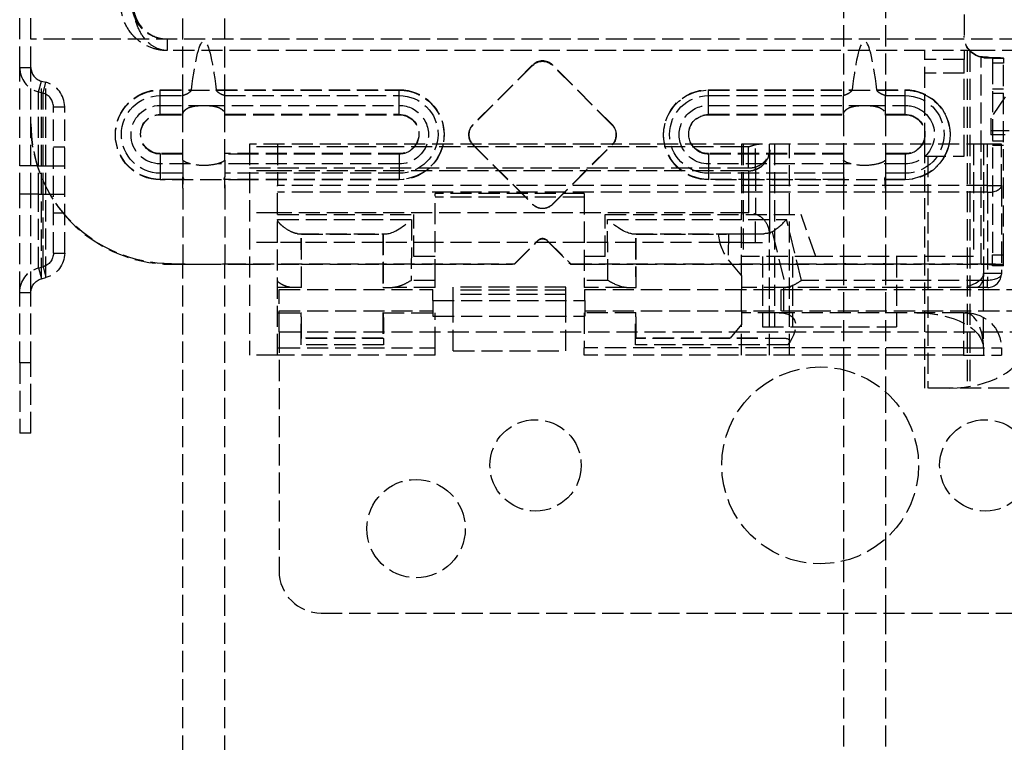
# Model space of a CAD drawing. Header units: millimetres. Extents: x -108 to 0, y 0 to 534.
# Tile 7 of 12: x -108 to -38, y 382 to 433. Entities that reach past the tile are written whole.
import ezdxf

# ---------------------------------------------------------------- set-up
doc = ezdxf.new("R2010")
doc.units = ezdxf.units.MM
doc.header["$LTSCALE"] = 10
doc.linetypes.add('ALLCAD_Strich', pattern=[0.2, 0.15, -0.05])
doc.layers.add('BESCH_KONT_sich_schn_ansi_2d', color=40, linetype='Continuous')

msp = doc.modelspace()

# ---------------------------------------------------------------- linework, layer by layer
at = {"layer": 'BESCH_KONT_sich_schn_ansi_2d', "linetype": 'ALLCAD_Strich', "extrusion": (0, 1, -2.22045e-16)}
for p, q in [((-96.6, 427.791), (-96.6, 440.8)), ((-93.6, 427.791), (-93.6, 440.8)), ((-49.6, 440.8), (-49.6, 427.791)), ((-46.6, 440.8), (-46.6, 427.791)), ((-108.2, 429.8), (-108.2, 436.8)), ((-107.4, 431.8), (-107.4, 436.8)), ((-41, 433.57), (-41, 431.993)), ((-107.4, 429.8), (-107.4, 431.8)), ((-5, 431.8), (-107.4, 431.8)), ((-97.7, 431.8), (-97.7, 431)), ((-39.775, 431), (-97.7, 431)), ((-43.8, 424.35), (-43.8, 431)), ((-41, 431), (-41, 430.363)), ((-40.8, 431), (-40.8, 407)), ((-40.6, 431), (-40.6, 407)), ((-36.8, 431), (-39.775, 431)), ((-41, 430.363), (-43.8, 430.363)), ((-41, 429.383), (-41, 430.363)), ((-39.8, 430.535), (-39.8, 430.555)), ((-39.8, 430.525), (-39.8, 430.535)), ((-39.8, 415.805), (-39.8, 430.525)), ((-39.356, 430.523), (-39.578, 430.493)), ((-39, 430.464), (-39, 430.112)), ((-39, 430.464), (-38.2, 430.464)), ((-38.2, 430.112), (-39, 430.112)), ((-39, 430.112), (-39, 416.481)), ((-38.2, 430.464), (-38.2, 430.112)), ((-38.2, 416.481), (-38.2, 430.112)), ((-108.2, 429.8), (-107.4, 429.8)), ((-108.2, 422.8), (-108.2, 429.8)), ((-107.4, 422.8), (-107.4, 429.8)), ((-71.707, 429.975), (-75.95, 425.736)), ((-71.707, 429.945), (-75.95, 425.705)), ((-71.707, 429.975), (-71.707, 429.945)), ((-66.05, 425.736), (-70.293, 429.975)), ((-70.293, 429.975), (-70.293, 429.945)), ((-66.05, 425.705), (-70.293, 429.945)), ((-106.866, 428.061), (-106.659, 428.834)), ((-106.659, 428.834), (-106.334, 428.747)), ((-106.659, 422.8), (-106.659, 428.834)), ((-106.541, 427.974), (-106.334, 428.747)), ((-106.334, 422.8), (-106.334, 428.747)), ((-41, 429.383), (-43.8, 429.383)), ((-41, 423.5), (-41, 429.383)), ((-106.866, 422.8), (-106.866, 428.061)), ((-106.866, 428.061), (-106.541, 427.974)), ((-98.2, 428.216), (-95.982, 428.216)), ((-98.2, 428.185), (-98.2, 428.216)), ((-98.2, 428.185), (-81.2, 428.185)), ((-98.2, 427.102), (-98.2, 428.185)), ((-94.218, 428.216), (-81.2, 428.216)), ((-81.2, 428.185), (-81.2, 428.216)), ((-81.2, 427.102), (-81.2, 428.185)), ((-59.2, 428.216), (-48.982, 428.216)), ((-59.2, 428.185), (-59.2, 428.216)), ((-59.2, 428.185), (-45.2, 428.185)), ((-59.2, 427.102), (-59.2, 428.185)), ((-47.218, 428.216), (-45.2, 428.216)), ((-45.2, 428.185), (-45.2, 428.216)), ((-45.2, 427.102), (-45.2, 428.185)), ((-38.2, 428.255), (-39, 428.255)), ((-106.541, 422.8), (-106.541, 427.974)), ((-98.2, 427.799), (-96.574, 427.799)), ((-96.6, 426.467), (-96.6, 427.791)), ((-93.626, 427.799), (-81.2, 427.799)), ((-93.6, 426.467), (-93.6, 427.791)), ((-59.2, 427.799), (-49.574, 427.799)), ((-49.6, 426.467), (-49.6, 427.791)), ((-46.626, 427.799), (-45.2, 427.799)), ((-46.6, 426.467), (-46.6, 427.791)), ((-38.1, 427.7), (-39.1, 426.2)), ((-38.2, 427.955), (-39, 427.955)), ((-105.8, 416.592), (-105.8, 427.008)), ((-105.8, 427.008), (-105, 427.008)), ((-105, 416.592), (-105, 427.008)), ((-98.2, 427.102), (-95.099, 427.102)), ((-98.2, 426.436), (-98.2, 427.102)), ((-95.099, 427.102), (-81.2, 427.102)), ((-81.2, 426.436), (-81.2, 427.102)), ((-59.2, 426.436), (-59.2, 427.102)), ((-59.2, 427.102), (-48.099, 427.102)), ((-48.099, 427.102), (-45.2, 427.102)), ((-45.2, 426.436), (-45.2, 427.102)), ((-98.2, 426.467), (-96.6, 426.467)), ((-98.2, 426.436), (-96.599, 426.436)), ((-96.6, 426.418), (-96.6, 426.467)), ((-96.6, 426.418), (-96.599, 426.436)), ((-96.6, 423.207), (-96.6, 426.418)), ((-93.601, 426.436), (-93.6, 426.418)), ((-93.601, 426.436), (-81.2, 426.436)), ((-93.6, 426.418), (-93.6, 426.467)), ((-93.6, 426.467), (-81.2, 426.467)), ((-93.6, 423.207), (-93.6, 426.418)), ((-59.2, 426.467), (-49.6, 426.467)), ((-59.2, 426.436), (-49.599, 426.436)), ((-49.6, 426.418), (-49.6, 426.467)), ((-49.599, 426.436), (-49.6, 426.418)), ((-49.6, 426.418), (-49.6, 424.35)), ((-46.601, 426.436), (-45.2, 426.436)), ((-46.6, 426.418), (-46.601, 426.436)), ((-46.6, 426.418), (-46.6, 426.467)), ((-46.6, 426.467), (-45.2, 426.467)), ((-46.6, 426.418), (-46.6, 424.35)), ((-39.1, 426.2), (-39.1, 425.3)), ((-75.95, 425.736), (-75.95, 425.705)), ((-66.05, 425.736), (-66.05, 425.705)), ((-39.1, 425.3), (-39.1, 425)), ((-37.8, 425.3), (-39.1, 425.3)), ((-76.243, 425.029), (-76.243, 424.999)), ((-65.757, 425.029), (-65.757, 424.999)), ((-38.1, 425), (-39.1, 425)), ((-38.2, 424.555), (-39, 424.555)), ((-105.8, 424.15), (-105, 424.15)), ((-39.35, 424.35), (-91.85, 424.35)), ((-91.85, 424.35), (-91.85, 409.35)), ((-89.85, 424.15), (-91.85, 424.15)), ((-89.85, 424.35), (-89.85, 421.416)), ((-56.85, 424.15), (-89.85, 424.15)), ((-75.95, 424.323), (-71.707, 420.083)), ((-75.95, 424.323), (-75.95, 424.292)), ((-75.95, 424.292), (-71.707, 420.052)), ((-70.293, 420.083), (-66.05, 424.323)), ((-70.293, 420.052), (-66.05, 424.292)), ((-66.05, 424.323), (-66.05, 424.292)), ((-56.85, 424.35), (-56.85, 419.35)), ((-56.35, 424.15), (-56.85, 424.15)), ((-56.736, 424.35), (-56.736, 416.35)), ((-56.35, 422.65), (-56.35, 424.15)), ((-55.85, 422.536), (-55.85, 424.35)), ((-54.85, 423.95), (-54.85, 424.35)), ((-54.85, 423.95), (-54.85, 417.95)), ((-54.85, 423.95), (-54.826, 423.95)), ((-54.826, 417.95), (-54.826, 423.95)), ((-54.5, 424.35), (-54.5, 411.35)), ((-53.44, 409.35), (-53.44, 424.35)), ((-49.6, 424.35), (-49.6, 423.207)), ((-46.6, 424.35), (-46.6, 423.207)), ((-43.8, 407), (-43.8, 424.35)), ((-40.35, 424.35), (-40.35, 416.35)), ((-39.619, 424.35), (-39.619, 415.15)), ((-38.35, 424.35), (-39.35, 424.35)), ((-39.35, 421.416), (-39.35, 424.35)), ((-38.2, 424.255), (-39, 424.255)), ((-38.35, 421.416), (-38.35, 424.35)), ((-98.2, 423.669), (-98.2, 423.638)), ((-96.6, 423.669), (-98.2, 423.669)), ((-98.2, 423.638), (-98.2, 422.942)), ((-96.6, 423.638), (-98.2, 423.638)), ((-96.6, 423.207), (-96.6, 422.277)), ((-81.2, 423.669), (-93.6, 423.669)), ((-91.85, 423.638), (-93.6, 423.638)), ((-93.6, 423.207), (-93.6, 422.277)), ((-81.2, 423.638), (-91.85, 423.638)), ((-81.2, 423.669), (-81.2, 423.638)), ((-81.2, 423.638), (-81.2, 422.942)), ((-49.6, 423.669), (-59.2, 423.669)), ((-59.2, 423.669), (-59.2, 423.638)), ((-59.2, 423.638), (-59.2, 422.942)), ((-49.6, 423.638), (-59.2, 423.638)), ((-49.6, 423.207), (-49.6, 422.277)), ((-45.2, 423.669), (-46.6, 423.669)), ((-45.2, 423.638), (-46.6, 423.638)), ((-46.6, 423.207), (-46.6, 422.277)), ((-45.2, 423.669), (-45.2, 423.638)), ((-45.2, 423.638), (-45.2, 422.942)), ((-43.8, 423.5), (-41, 423.5)), ((-43.6, 423.5), (-43.6, 407)), ((-108.2, 420.8), (-108.2, 422.8)), ((-106.866, 422.8), (-108.2, 422.8)), ((-107.4, 420.8), (-107.4, 422.8)), ((-106.866, 420.8), (-106.866, 422.8)), ((-106.866, 422.8), (-106.541, 422.8)), ((-106.659, 420.8), (-106.659, 422.8)), ((-106.541, 420.8), (-106.541, 422.8)), ((-106.541, 422.8), (-105.8, 422.8)), ((-106.334, 420.8), (-106.334, 422.8)), ((-105.8, 422.8), (-105, 422.8)), ((-98.2, 422.942), (-98.2, 421.812)), ((-96.049, 422.942), (-98.2, 422.942)), ((-91.85, 422.942), (-94.151, 422.942)), ((-81.2, 422.942), (-91.85, 422.942)), ((-91.85, 422.65), (-89.85, 422.65)), ((-89.85, 422.45), (-91.85, 422.45)), ((-89.85, 422.65), (-56.85, 422.65)), ((-56.85, 422.45), (-89.85, 422.45)), ((-81.2, 422.942), (-81.2, 421.812)), ((-59.2, 422.942), (-59.2, 421.812)), ((-49.049, 422.942), (-59.2, 422.942)), ((-56.85, 422.65), (-56.35, 422.65)), ((-56.35, 422.45), (-56.85, 422.45)), ((-56.35, 422.45), (-56.35, 419.45)), ((-56.315, 419.45), (-56.315, 422.45)), ((-55.85, 422.536), (-55.85, 419.364)), ((-45.2, 422.942), (-47.151, 422.942)), ((-45.2, 422.942), (-45.2, 421.812)), ((-96.6, 422.277), (-98.2, 422.277)), ((-96.557, 421.843), (-98.2, 421.843)), ((-91.85, 421.812), (-98.2, 421.812)), ((-96.6, 422.277), (-96.6, 422.017)), ((-96.6, 421.208), (-96.6, 422.017)), ((-81.2, 421.843), (-93.643, 421.843)), ((-81.2, 422.277), (-93.6, 422.277)), ((-93.6, 422.277), (-93.6, 422.017)), ((-93.6, 421.208), (-93.6, 422.017)), ((-81.2, 421.812), (-91.85, 421.812)), ((-49.6, 422.277), (-59.2, 422.277)), ((-49.557, 421.843), (-59.2, 421.843)), ((-45.2, 421.812), (-59.2, 421.812)), ((-49.6, 422.277), (-49.6, 422.017)), ((-49.6, 422.017), (-49.6, 421.208)), ((-45.2, 421.843), (-46.643, 421.843)), ((-45.2, 422.277), (-46.6, 422.277)), ((-46.6, 422.277), (-46.6, 422.017)), ((-46.6, 422.017), (-46.6, 421.208)), ((-96.6, 421.208), (-96.6, 415.836)), ((-93.6, 421.208), (-93.6, 415.836)), ((-39.35, 421.416), (-89.85, 421.416)), ((-89.85, 409.35), (-89.85, 421.416)), ((-49.6, 421.208), (-49.6, 415.836)), ((-46.6, 421.208), (-46.6, 415.836)), ((-39.35, 420.919), (-39.35, 421.416)), ((-39.35, 421.416), (-38.35, 421.416)), ((-38.35, 421.416), (-38.35, 415.15)), ((-108.2, 413.8), (-108.2, 420.8)), ((-106.866, 420.8), (-108.2, 420.8)), ((-107.4, 413.8), (-107.4, 420.8)), ((-106.866, 415.539), (-106.866, 420.8)), ((-106.866, 420.8), (-106.541, 420.8)), ((-106.659, 414.766), (-106.659, 420.8)), ((-106.541, 415.626), (-106.541, 420.8)), ((-106.541, 420.8), (-105.8, 420.8)), ((-106.334, 414.853), (-106.334, 420.8)), ((-105.8, 420.8), (-105, 420.8)), ((-39.35, 420.919), (-89.85, 420.919)), ((-78.65, 414.654), (-78.65, 420.835)), ((-68.05, 420.835), (-78.65, 420.835)), ((-68.05, 420.585), (-78.65, 420.585)), ((-68.05, 420.835), (-68.05, 414.654)), ((-39.35, 420.919), (-39.35, 414.654)), ((-71.707, 420.083), (-71.707, 420.052)), ((-70.293, 420.083), (-70.293, 420.052)), ((-105.8, 419.45), (-105, 419.45)), ((-89.85, 419.45), (-91.85, 419.45)), ((-56.85, 419.45), (-89.85, 419.45)), ((-89.85, 419.35), (-80.15, 419.35)), ((-89.85, 418.986), (-80.322, 418.986)), ((-80.322, 418.986), (-80.343, 414.654)), ((-80.15, 416.35), (-80.15, 419.35)), ((-66.55, 416.35), (-66.55, 419.35)), ((-66.55, 419.35), (-52.613, 419.35)), ((-66.357, 414.654), (-66.378, 418.986)), ((-66.378, 418.986), (-53.644, 418.986)), ((-56.35, 419.45), (-56.85, 419.45)), ((-56.85, 414.973), (-56.85, 419.35)), ((-55.85, 417.35), (-55.85, 419.364)), ((-52.583, 414.654), (-53.644, 418.986)), ((-51.562, 416.35), (-52.613, 419.35)), ((-88.429, 417.979), (-82.057, 417.979)), ((-88.143, 417.943), (-88.169, 417.969)), ((-88.143, 417.943), (-82.357, 417.943)), ((-88.143, 414.15), (-88.143, 417.943)), ((-82.357, 417.943), (-82.332, 417.968)), ((-82.357, 417.943), (-82.357, 414.15)), ((-82.332, 417.968), (-82.351, 414.15)), ((-64.643, 417.979), (-55.26, 417.979)), ((-64.343, 417.943), (-64.368, 417.968)), ((-64.349, 414.15), (-64.368, 417.968)), ((-64.343, 417.943), (-58.514, 417.943)), ((-64.343, 414.15), (-64.343, 417.943)), ((-57.779, 417.956), (-57.792, 416.126)), ((-57.779, 417.956), (-55.26, 417.979)), ((-54.85, 409.35), (-54.85, 417.95)), ((-54.826, 417.95), (-54.85, 417.95)), ((-54.658, 418.118), (-53.686, 414.153)), ((-89.85, 417.35), (-91.85, 417.35)), ((-88.143, 417.35), (-89.85, 417.35)), ((-82.357, 417.35), (-88.143, 417.35)), ((-78.65, 417.35), (-82.357, 417.35)), ((-68.05, 417.35), (-78.65, 417.35)), ((-73, 415.836), (-71.354, 417.481)), ((-73, 415.805), (-71.454, 417.35)), ((-71.454, 417.35), (-71.354, 417.451)), ((-71.354, 417.451), (-71.354, 417.481)), ((-70.646, 417.481), (-69, 415.836)), ((-70.646, 417.451), (-70.646, 417.481)), ((-70.646, 417.451), (-70.546, 417.35)), ((-70.546, 417.35), (-69, 415.805)), ((-64.343, 417.35), (-68.05, 417.35)), ((-58.394, 417.35), (-64.343, 417.35)), ((-56.85, 417.35), (-58.394, 417.35)), ((-56.85, 417.35), (-54.85, 417.35)), ((-105.8, 416.592), (-105, 416.592)), ((-78.65, 416.35), (-80.15, 416.35)), ((-66.55, 416.35), (-68.05, 416.35)), ((-57.792, 416.126), (-56.85, 414.973)), ((-51.562, 416.35), (-56.85, 416.35)), ((-55.35, 416.35), (-55.35, 411.35)), ((-53.229, 416.35), (-53.229, 411.35)), ((-40.35, 416.35), (-51.562, 416.35)), ((-45.821, 416.35), (-45.821, 411.35)), ((-39, 416.481), (-38.2, 416.481)), ((-39, 415.698), (-39, 416.481)), ((-38.2, 415.698), (-38.2, 416.481)), ((-106.866, 415.539), (-106.541, 415.626)), ((-106.866, 415.539), (-106.659, 414.766)), ((-106.541, 415.626), (-106.334, 414.853)), ((-97.4, 415.836), (-96.6, 415.836)), ((-97.4, 415.805), (-97.4, 415.836)), ((-97.4, 415.805), (-91.85, 415.805)), ((-96.6, 415.828), (-96.6, 415.836)), ((-96.6, 415.805), (-96.6, 415.828)), ((-96.6, 124.8), (-96.6, 415.805)), ((-93.6, 415.836), (-73, 415.836)), ((-93.6, 415.828), (-93.6, 415.836)), ((-93.6, 415.805), (-93.6, 415.828)), ((-93.6, 124.8), (-93.6, 415.805)), ((-91.85, 415.805), (-88.143, 415.805)), ((-88.143, 415.805), (-82.357, 415.805)), ((-82.357, 415.805), (-78.65, 415.805)), ((-78.65, 415.805), (-73, 415.805)), ((-73, 415.805), (-73, 415.836)), ((-69, 415.836), (-49.6, 415.836)), ((-69, 415.805), (-69, 415.836)), ((-69, 415.805), (-68.05, 415.805)), ((-68.05, 415.805), (-64.343, 415.805)), ((-64.343, 415.805), (-57.53, 415.805)), ((-57.53, 415.805), (-39.8, 415.805)), ((-49.6, 415.828), (-49.6, 415.836)), ((-49.6, 415.828), (-49.6, 408.303)), ((-46.6, 415.836), (-39.8, 415.836)), ((-46.6, 415.828), (-46.6, 415.836)), ((-46.6, 415.828), (-46.6, 406.732)), ((-38.2, 415.775), (-39, 415.775)), ((-38.2, 415.698), (-39, 415.698)), ((-106.659, 414.766), (-106.334, 414.853)), ((-56.85, 414.973), (-56.85, 414.15)), ((-39.619, 415.15), (-39.647, 415.15)), ((-39.647, 415.15), (-39.647, 414.15)), ((-38.35, 415.15), (-39.619, 415.15)), ((-88.8, 414.15), (-89.85, 414.15)), ((-89.75, 411), (-89.75, 414)), ((-89.75, 414), (-78.8, 414)), ((-88.15, 414.15), (-88.143, 414.15)), ((-82.351, 414.15), (-82.357, 414.15)), ((-82.351, 414.15), (-81.674, 414.15)), ((-78.65, 414.15), (-81.674, 414.15)), ((-78.65, 414.654), (-80.343, 414.654)), ((-78.8, 413.236), (-78.8, 414)), ((-78.65, 414.15), (-78.65, 414.654)), ((-69.35, 414.164), (-77.35, 414.164)), ((-77.35, 413.95), (-77.35, 414.164)), ((-69.35, 413.95), (-69.35, 414.164)), ((-68.05, 414.654), (-68.05, 414.15)), ((-66.357, 414.654), (-68.05, 414.654)), ((-65.026, 414.15), (-68.05, 414.15)), ((-68, 413.236), (-68, 414)), ((-68, 414), (-9.75, 414)), ((-65.026, 414.15), (-64.349, 414.15)), ((-64.349, 414.15), (-64.343, 414.15)), ((-53.759, 414.15), (-56.85, 414.15)), ((-56.85, 414.15), (-56.85, 414)), ((-56.85, 412.5), (-56.85, 414)), ((-54.05, 414), (-54.05, 412.5)), ((-53.85, 414.15), (-53.85, 414)), ((-53.85, 414), (-53.85, 412.35)), ((-39.35, 414.15), (-53.759, 414.15)), ((-39.35, 414.654), (-52.583, 414.654)), ((-39.647, 414.15), (-39.647, 414)), ((-39.647, 414), (-39.647, 409.85)), ((-39.35, 414.15), (-39.35, 414.654)), ((-108.2, 413.8), (-107.4, 413.8)), ((-108.2, 408.8), (-108.2, 413.8)), ((-107.4, 408.8), (-107.4, 413.8)), ((-77.35, 413.65), (-77.35, 413.95)), ((-69.35, 413.95), (-77.35, 413.95)), ((-77.35, 413.236), (-77.35, 413.65)), ((-69.35, 413.65), (-77.35, 413.65)), ((-69.35, 413.65), (-69.35, 413.95)), ((-69.35, 413.236), (-69.35, 413.65)), ((-78.8, 413.236), (-68, 413.236)), ((-78.8, 413.236), (-78.8, 412.118)), ((-77.35, 409.65), (-77.35, 413.236)), ((-69.35, 409.65), (-69.35, 413.236)), ((-68, 413.236), (-68, 412.118)), ((-89.85, 412.35), (-89.75, 412.35)), ((-89.75, 412.5), (-78.8, 412.5)), ((-89.75, 412.35), (-88.161, 412.35)), ((-88.161, 412.35), (-88.143, 412.35)), ((-88.143, 410.557), (-88.143, 412.35)), ((-82.357, 412.35), (-82.357, 410.557)), ((-82.339, 412.35), (-82.357, 412.35)), ((-82.339, 412.35), (-78.65, 412.35)), ((-78.8, 412.118), (-68, 412.118)), ((-78.65, 409.85), (-78.65, 412.35)), ((-68.05, 412.35), (-68.05, 409.85)), ((-64.361, 412.35), (-68.05, 412.35)), ((-68, 412.5), (-9.75, 412.5)), ((-64.361, 412.35), (-64.343, 412.35)), ((-64.343, 410.557), (-64.343, 412.35)), ((-56.85, 412.5), (-56.85, 412.35)), ((-56.85, 412.35), (-56.85, 411.527)), ((-54.178, 412.35), (-56.85, 412.35)), ((-41.061, 412.35), (-54.178, 412.35)), ((-41.061, 412.35), (-41.061, 409.85)), ((-41.061, 412.35), (-40.861, 412.35)), ((-56.85, 411.527), (-57.643, 410.557)), ((-56.85, 409.35), (-56.85, 411.527)), ((-55.35, 411.35), (-53.229, 411.35)), ((-53.229, 411.35), (-45.821, 411.35)), ((-89.75, 411), (-89.75, 394)), ((-89.75, 411), (-9.75, 411)), ((-88.143, 410.557), (-88.178, 410.522)), ((-82.322, 410.522), (-88.178, 410.522)), ((-82.357, 410.557), (-88.143, 410.557)), ((-82.357, 410.557), (-82.322, 410.522)), ((-64.343, 410.557), (-64.378, 410.522)), ((-53.674, 410.522), (-64.378, 410.522)), ((-57.643, 410.557), (-64.343, 410.557)), ((-53.674, 410.522), (-57.643, 410.557)), ((-89.85, 409.85), (-89.75, 409.85)), ((-89.75, 409.85), (-78.65, 409.85)), ((-82.318, 410.065), (-88.182, 410.065)), ((-78.65, 409.35), (-78.65, 409.85)), ((-68.05, 409.35), (-68.05, 409.85)), ((-41.061, 409.85), (-68.05, 409.85)), ((-53.553, 410.065), (-64.382, 410.065)), ((-41.061, 409.85), (-41.061, 409.35)), ((-41.061, 409.85), (-38.361, 409.85)), ((-39.63, 409.85), (-39.63, 409.35)), ((-38.361, 409.85), (-38.361, 409.35)), ((-89.85, 409.35), (-91.85, 409.35)), ((-89.75, 409.35), (-89.85, 409.35)), ((-78.65, 409.35), (-89.75, 409.35)), ((-77.35, 409.65), (-69.35, 409.65)), ((-41.061, 409.35), (-68.05, 409.35)), ((-41.061, 409.35), (-38.361, 409.35)), ((-107.4, 408.8), (-108.2, 408.8)), ((-108.2, 408.8), (-108.2, 403.8)), ((-107.4, 403.8), (-107.4, 408.8)), ((-49.6, 408.303), (-49.6, 394.697)), ((-42.05, 407), (-43.8, 407)), ((-27.8, 407), (-42.05, 407)), ((-46.6, 406.732), (-46.6, 396.268)), ((-107.4, 403.8), (-108.2, 403.8)), ((-46.6, 396.268), (-46.6, 391)), ((-49.6, 394.697), (-49.6, 391)), ((-86.75, 391), (-12.75, 391)), ((-49.6, 391), (-49.6, 124.8)), ((-46.6, 391), (-46.6, 124.8))]:
    msp.add_line(p, q, dxfattribs=at)
at = {"layer": 'BESCH_KONT_sich_schn_ansi_2d', "linetype": 'ALLCAD_Strich'}
for centre, radius in [((-51.25, 401.5), 7), ((-71.5, 401.5), 3.25), ((-39.5, 401.5), 3.25), ((-80, 397), 3.5)]:
    msp.add_circle(centre, radius, dxfattribs=at)
for centre, radius, start, end in [((-106.4, 429.8), 1.8, 180, 255), ((-106.4, 429.8), 1, 180, 255), ((-106.8, 427.008), 1.8, 0, 75), ((-106.8, 427.008), 1, 0, 75), ((-56.35, 423.95), 1.5, 341.89253, 0), ((-56.35, 423.95), 1.5, 270, 271.35034), ((-56.35, 417.95), 1.5, 88.64966, 90), ((-56.35, 417.95), 1.5, 0, 18.10747), ((-39.35, 415.15), 1, 270, 0), ((-86.75, 394), 3, 180, 270)]:
    msp.add_arc(centre, radius, start, end, dxfattribs=at)
at = {"layer": 'BESCH_KONT_sich_schn_ansi_2d', "linetype": 'ALLCAD_Strich', "extrusion": (0, -2.22045e-16, -1)}
for centre, radius, start, end in [((106.8, 416.592), 1, 180, 255), ((106.8, 416.592), 1.8, 180, 255), ((106.4, 413.8), 1.8, 0, 75), ((106.4, 413.8), 1, 0, 75), ((40.861, 409.85), 2.5, 90, 180)]:
    msp.add_arc(centre, radius, start, end, dxfattribs=at)
for centre, major_axis, ratio, start_param, end_param in [((-95.1, 353.578), (0, 78.092), 0.038416, -0.298569, 0.298569), ((-39.5, 432.024), (-1.5, 0), 0.999263, -1.369438, 0), ((-39.5, 431.993), (-1.5, 0), 0.999263, -1.369438, 0), ((-71, 429.238), (1, 0), 0.999263, -2.356194, -0.785398), ((-39.8, 430.464), (0.8, 0), 0.038388, -1.289546, 0), ((-39.8, 430.464), (1.6, 0), 0.038388, -1.289546, 0), ((-98.2, 425.029), (-3.189, 0), 0.999263, -1.570796, 1.570796), ((-98.2, 424.999), (-3.189, 0), 0.999263, -1.570796, 1.570796), ((-81.2, 425.029), (3.189, 0), 0.999263, -1.570796, 1.570796), ((-81.2, 424.999), (3.189, 0), 0.999263, -1.570796, 0.204955), ((-59.2, 424.999), (-3.189, 0), 0.999263, -0.204955, 1.570796), ((-59.2, 425.029), (-3.189, 0), 0.999263, -1.570796, 1.570796), ((-45.2, 425.029), (3.189, 0), 0.999263, -1.570796, 1.570796), ((-45.2, 424.999), (3.189, 0), 0.999263, -1.570796, -1.116279), ((-98.2, 425.038), (-2.763, 0), 0.999263, -1.570796, 1.570796), ((-81.2, 425.038), (2.763, 0), 0.999263, -1.570796, 1.570796), ((-59.2, 425.038), (-2.763, 0), 0.999263, -1.570796, 1.570796), ((-45.2, 424.999), (3.189, 0), 0.999263, -1.116279, 1.570796), ((-45.2, 425.038), (2.763, 0), 0.999263, -1.570796, 1.570796), ((-98.2, 425.022), (-2.081, 0), 0.999263, -1.570796, 1.570796), ((-81.2, 425.022), (2.081, 0), 0.999263, -1.570796, 0.329137), ((-59.2, 425.022), (-2.081, 0), 0.999263, -0.329137, 1.570796), ((-45.2, 425.022), (2.081, 0), 0.999263, -1.570796, -0.833077), ((-98.2, 425.068), (-1.4, 0), 0.999263, -1.570796, 1.570796), ((-98.2, 425.037), (-1.4, 0), 0.999263, -1.570796, 1.570796), ((-81.2, 425.068), (1.4, 0), 0.999263, -1.570796, 1.570796), ((-81.2, 425.037), (1.4, 0), 0.999263, -1.570796, 0.513254), ((-59.2, 425.037), (-1.4, 0), 0.999263, -0.513254, 1.570796), ((-59.2, 425.068), (-1.4, 0), 0.999263, -1.570796, 1.570796), ((-45.2, 425.022), (2.081, 0), 0.999263, -0.833077, 1.570796), ((-45.2, 425.068), (1.4, 0), 0.999263, -1.570796, 1.570796), ((-45.2, 425.037), (1.4, 0), 0.999263, -1.570796, 0.513254), ((-97.4, 425.829), (-10, 0), 0.999263, -1.570796, 0), ((-75.243, 424.999), (-1, 0), 0.999263, -0.706275, 0.785398), ((-66.757, 424.999), (1, 0), 0.999263, -0.785398, 0.706275), ((-81.2, 424.999), (3.189, 0), 0.999263, 0.204955, 1.570796), ((-81.2, 425.037), (-1.4, 0), 0.999263, -2.628338, -1.570796), ((-81.2, 425.022), (2.081, 0), 0.999263, 0.329137, 1.570796), ((-75.243, 424.999), (-1, 0), 0.999263, -0.785398, -0.706275), ((-66.757, 424.999), (-1, 0), 0.999263, -2.435317, -2.356194), ((-59.2, 424.999), (-3.189, 0), 0.999263, -1.570796, -0.204955), ((-59.2, 425.022), (-2.081, 0), 0.999263, -1.570796, -0.329137), ((-59.2, 425.037), (-1.4, 0), 0.999263, -1.570796, -0.513254), ((-45.2, 425.037), (-1.4, 0), 0.999263, -2.628338, -1.570796), ((148.197, 404.947), (-245.336, 0.855), 0.999263, 0.062889, 0.065483), ((-338.397, 404.947), (245.336, 0.855), 0.999263, -0.065483, -0.062889), ((-71, 420.759), (-1, 0), 0.999263, -2.356194, -0.785398), ((-66.378, 419.978), (1.942, -1.932), 0.265562, 0.269537, 1.31246), ((-56.562, 417.938), (2, 0), 0.011388, -2.922289, -2.225214), ((-56.91, 419.978), (2.471, -1.66), 0.451416, 0.216467, 0.582873), ((-48.1, 415.928), (-3, 0), 0.038416, -2.094395, -1.047198), ((-39.8, 415.775), (1.6, 0), 0.038388, -1.570796, 0), ((-39.8, 415.775), (0.8, 0), 0.038388, -1.570796, 0), ((-41.534, 415.15), (1.887, 0), 0.529919, 0, 1.570796), ((-40.149, 415.15), (0, -1), 0.529919, -1.570796, 0), ((-39.35, 415.15), (1, 0), 0.496139, 0, 1.570796), ((-88.161, 409.85), (0, 2.5), 0.008727, -1.484732, 0), ((-82.339, 409.85), (0, -2.5), 0.008727, -3.141593, -1.65686), ((-64.361, 409.85), (0, 2.5), 0.008727, -1.484732, 0), ((-44.365, 409.85), (4.718, 0), 0.529919, -1.570796, 0), ((-88.178, 410.022), (0, 0.5), 0.008727, -1.484732, -0.008727), ((-82.322, 410.022), (0, -0.5), 0.008727, -3.132866, -1.65686), ((-64.378, 410.022), (0, 0.5), 0.008727, -1.484732, -0.008727)]:
    msp.add_ellipse(centre, major_axis=major_axis, ratio=ratio, start_param=start_param, end_param=end_param, dxfattribs=at)
at = {"layer": 'BESCH_KONT_sich_schn_ansi_2d', "linetype": 'ALLCAD_Strich'}
for centre, major_axis, ratio, start_param, end_param in [((-48.1, 353.578), (0, 78.092), 0.038416, -0.298569, 0.298569), ((-71, 429.269), (-1, 0), 0.999263, -2.356194, -0.785398), ((-90.208, 422.538), (7.077, -4.768), 0.351912, 2.869511, 2.876998), ((-100.038, 422.5), (7.123, 4.806), 0.350808, 0.263449, 0.27091), ((-44.412, 423.53), (5.882, -3.759), 0.384192, 2.831852, 2.840165), ((-51.691, 423.61), (5.786, 3.678), 0.387168, 0.305082, 0.313473), ((-97.4, 425.798), (-10, 0), 0.999263, 0, 0.707483), ((-75.243, 425.029), (-1, 0), 0.999263, -0.785398, 0.015367), ((-66.757, 425.029), (1, 0), 0.999263, -0.015367, 0.785398), ((-75.243, 425.029), (-1, 0), 0.999263, 0.015367, 0.747405), ((-66.757, 425.029), (1, 0), 0.999263, -0.747405, -0.015367), ((-75.243, 425.029), (1, 0), 0.999263, -2.394188, -2.356194), ((-66.757, 425.029), (1, 0), 0.999263, -0.785398, -0.747405), ((195.197, 404.947), (-245.336, 0.855), 0.999263, -0.065483, -0.062889), ((-291.397, 404.947), (245.336, 0.855), 0.999263, 0.062889, 0.065483), ((-39.35, 421.416), (1, 0), 0.496139, -1.570796, 0), ((-71, 420.79), (1, 0), 0.999263, -2.356194, -0.785398), ((-97.4, 425.798), (10, 0), 0.999263, -2.434109, -1.570796), ((-80.322, 419.978), (-1.942, -1.932), 0.265562, 0.269537, 1.31246), ((-53.644, 419.978), (1.538, 1.96), 0.258902, -2.566072, -1.889554), ((-71, 417.128), (-0.5, 0), 0.999263, -2.356194, -0.785398), ((-71, 417.097), (-0.5, 0), 0.999263, -2.356194, -0.785398), ((-56.557, 418.613), (-0.023, -3.146), 0.635769, -1.351575, -0.6545), ((-95.1, 415.928), (3, 0), 0.038416, -2.094395, -1.047198), ((-57.718, 418.827), (4.361, -4.543), 0.255276, -0.240313, -0.205804), ((-40.955, 409.85), (0, 2.5), 0.529919, -1.570796, 0), ((-42.05, 410), (5.25, 0), 0.571429, -1.570796, 0)]:
    msp.add_ellipse(centre, major_axis=major_axis, ratio=ratio, start_param=start_param, end_param=end_param, dxfattribs=at)
at = {"layer": 'BESCH_KONT_sich_schn_ansi_2d', "linetype": 'ALLCAD_Strich', "extrusion": (7.52316e-37, -2.22045e-16, -1)}
msp.add_ellipse((-80.332, 417.968), major_axis=(2, 0), ratio=0.010101, start_param=-3.131491, end_param=-2.611195, dxfattribs=at)
at = {"layer": 'BESCH_KONT_sich_schn_ansi_2d', "linetype": 'ALLCAD_Strich', "extrusion": (-7.52316e-37, -2.22045e-16, -1)}
msp.add_ellipse((-66.368, 417.968), major_axis=(2, 0), ratio=0.010101, start_param=-0.530397, end_param=-0.010102, dxfattribs=at)
at = {"layer": 'BESCH_KONT_sich_schn_ansi_2d', "linetype": 'ALLCAD_Strich', "extrusion": (-1.2326e-32, -2.22045e-16, -1)}
for centre, major_axis, start_param in [((-56.22, 409.85), (3.089, 2.075), -0.5916), ((-54.087, 410.022), (0.618, 0.415), -0.582873)]:
    msp.add_ellipse(centre, major_axis=major_axis, ratio=0.451416, start_param=start_param, end_param=0.893133, dxfattribs=at)
at = {"layer": 'BESCH_KONT_sich_schn_ansi_2d', "linetype": 'ALLCAD_Strich'}
for points, knots in [([(-99.854, 431.8), (-99.887, 431.828), (-99.919, 431.857), (-100.028, 431.959), (-100.103, 432.035), (-100.447, 432.425), (-100.653, 432.774), (-100.824, 433.233), (-100.854, 433.325), (-100.918, 433.556), (-100.948, 433.699), (-100.979, 433.917), (-100.986, 433.992), (-100.997, 434.144), (-101, 434.222), (-101, 434.3)], [-0.2872775, -0.2872775, -0.2872775, -0.2872775, -0.2740336, -0.2740336, -0.2419716, -0.2419716, -0.1195119, -0.1195119, -0.0897008, -0.0897008, -0.0459031, -0.0459031, -0.0233522, -0.0233522, -0.000001, -0.000001, -0.000001, -0.000001]), ([(-97.7, 431.8), (-97.744, 431.8), (-97.788, 431.801), (-97.881, 431.806), (-97.929, 431.81), (-98.087, 431.828), (-98.196, 431.847), (-98.541, 431.933), (-98.774, 432.028), (-99.138, 432.248), (-99.276, 432.351), (-99.463, 432.526), (-99.519, 432.583), (-99.67, 432.753), (-99.76, 432.875), (-99.898, 433.103), (-99.95, 433.205), (-100.08, 433.505), (-100.123, 433.671), (-100.164, 433.868), (-100.177, 433.95), (-100.195, 434.123), (-100.2, 434.211), (-100.2, 434.3)], [-0.2840099, -0.2840099, -0.2840099, -0.2840099, -0.2742929, -0.2742929, -0.2634877, -0.2634877, -0.2392512, -0.2392512, -0.1860872, -0.1860872, -0.1515382, -0.1515382, -0.1361584, -0.1361584, -0.108379, -0.108379, -0.0883855, -0.0883855, -0.0522468, -0.0522468, -0.0266077, -0.0266077, -0.000001, -0.000001, -0.000001, -0.000001]), ([(-97.7, 431.8), (-97.742, 431.8), (-97.784, 431.801), (-97.873, 431.806), (-97.92, 431.81), (-98.072, 431.828), (-98.176, 431.847), (-98.507, 431.933), (-98.731, 432.028), (-99.08, 432.248), (-99.213, 432.351), (-99.392, 432.526), (-99.446, 432.583), (-99.591, 432.753), (-99.677, 432.875), (-99.81, 433.103), (-99.86, 433.205), (-99.985, 433.505), (-100.026, 433.671), (-100.065, 433.868), (-100.078, 433.95), (-100.095, 434.123), (-100.099, 434.211), (-100.1, 434.3)], [-0.2840104, -0.2840104, -0.2840104, -0.2840104, -0.2742934, -0.2742934, -0.2634882, -0.2634882, -0.2392516, -0.2392516, -0.1860875, -0.1860875, -0.1515384, -0.1515384, -0.1361586, -0.1361586, -0.1083791, -0.1083791, -0.0883856, -0.0883856, -0.0522468, -0.0522468, -0.0266077, -0.0266077, -0.000001, -0.000001, -0.000001, -0.000001]), ([(-99.267, 431.8), (-99.29, 431.828), (-99.314, 431.857), (-99.393, 431.959), (-99.447, 432.035), (-99.698, 432.425), (-99.847, 432.774), (-99.972, 433.233), (-99.994, 433.325), (-100.041, 433.556), (-100.062, 433.699), (-100.084, 433.917), (-100.09, 433.992), (-100.098, 434.144), (-100.1, 434.222), (-100.1, 434.3)], [-0.2872776, -0.2872776, -0.2872776, -0.2872776, -0.2740337, -0.2740337, -0.2419717, -0.2419717, -0.1195119, -0.1195119, -0.0897008, -0.0897008, -0.0459031, -0.0459031, -0.0233521, -0.0233521, -0.000001, -0.000001, -0.000001, -0.000001]), ([(-97.7, 431), (-97.79, 431), (-97.881, 431.004), (-98.076, 431.02), (-98.18, 431.033), (-98.359, 431.065), (-98.433, 431.082), (-98.825, 431.181), (-99.137, 431.31), (-99.576, 431.579), (-99.718, 431.683), (-99.854, 431.8)], [-0.5394969, -0.5394969, -0.5394969, -0.5394969, -0.5095093, -0.5095093, -0.4747728, -0.4747728, -0.4497732, -0.4497732, -0.3420887, -0.3420887, -0.2872775, -0.2872775, -0.2872775, -0.2872775]), ([(-97.7, 431), (-97.766, 431), (-97.832, 431.004), (-97.973, 431.02), (-98.049, 431.033), (-98.179, 431.065), (-98.233, 431.082), (-98.519, 431.181), (-98.745, 431.31), (-99.064, 431.579), (-99.168, 431.683), (-99.267, 431.8)], [-0.5394971, -0.5394971, -0.5394971, -0.5394971, -0.5095095, -0.5095095, -0.4747731, -0.4747731, -0.4497734, -0.4497734, -0.3420888, -0.3420888, -0.2872776, -0.2872776, -0.2872776, -0.2872776]), ([(-39.356, 430.523), (-39.404, 430.523), (-39.453, 430.525), (-39.502, 430.527), (-39.551, 430.53), (-39.601, 430.534), (-39.65, 430.538), (-39.7, 430.543), (-39.75, 430.549), (-39.8, 430.555)], [0, 0, 0, 0, 0.333333, 0.333333, 0.333333, 0.666667, 0.666667, 0.666667, 1, 1, 1, 1]), ([(-39.578, 430.493), (-39.602, 430.494), (-39.626, 430.495), (-39.651, 430.497), (-39.675, 430.5), (-39.7, 430.503), (-39.725, 430.508), (-39.75, 430.512), (-39.775, 430.518), (-39.8, 430.525)], [0, 0, 0, 0, 0.333333, 0.333333, 0.333333, 0.666667, 0.666667, 0.666667, 1, 1, 1, 1]), ([(-95.982, 428.216), (-95.985, 428.199), (-95.99, 428.182), (-96.007, 428.143), (-96.021, 428.123), (-96.093, 428.035), (-96.183, 427.977), (-96.357, 427.88), (-96.466, 427.834), (-96.574, 427.799)], [-0.21108589, -0.21108589, -0.21108589, -0.21108589, -0.20608683, -0.20608683, -0.19918528, -0.19918528, -0.17117121, -0.17117121, -0.13547547, -0.13547547, -0.13547547, -0.13547547]), ([(-93.626, 427.799), (-93.734, 427.834), (-93.843, 427.88), (-94.017, 427.977), (-94.107, 428.035), (-94.179, 428.123), (-94.193, 428.143), (-94.21, 428.182), (-94.215, 428.199), (-94.218, 428.216)], [-0.29038412, -0.29038412, -0.29038412, -0.29038412, -0.25468837, -0.25468837, -0.22667431, -0.22667431, -0.21977276, -0.21977276, -0.2147737, -0.2147737, -0.2147737, -0.2147737]), ([(-48.982, 428.216), (-48.985, 428.199), (-48.99, 428.182), (-49.007, 428.143), (-49.021, 428.123), (-49.093, 428.035), (-49.183, 427.977), (-49.357, 427.88), (-49.466, 427.834), (-49.574, 427.799)], [-0.42406564, -0.42406564, -0.42406564, -0.42406564, -0.41906658, -0.41906658, -0.41216503, -0.41216503, -0.38415097, -0.38415097, -0.34845522, -0.34845522, -0.34845522, -0.34845522]), ([(-46.626, 427.799), (-46.664, 427.811), (-46.7, 427.824), (-46.734, 427.837), (-46.768, 427.851), (-46.801, 427.865), (-46.833, 427.879), (-46.864, 427.894), (-46.893, 427.908), (-46.921, 427.923), (-46.949, 427.938), (-46.975, 427.953), (-47, 427.969), (-47.024, 427.984), (-47.047, 428), (-47.068, 428.016), (-47.089, 428.031), (-47.108, 428.047), (-47.125, 428.063), (-47.142, 428.079), (-47.157, 428.095), (-47.17, 428.111), (-47.183, 428.128), (-47.193, 428.145), (-47.201, 428.162), (-47.21, 428.179), (-47.215, 428.197), (-47.218, 428.216)], [0, 0, 0, 0, 0.111111, 0.111111, 0.111111, 0.222222, 0.222222, 0.222222, 0.333333, 0.333333, 0.333333, 0.444444, 0.444444, 0.444444, 0.555556, 0.555556, 0.555556, 0.666667, 0.666667, 0.666667, 0.777778, 0.777778, 0.777778, 0.888889, 0.888889, 0.888889, 1, 1, 1, 1]), ([(-96.599, 426.436), (-96.597, 426.47), (-96.59, 426.504), (-96.568, 426.579), (-96.55, 426.62), (-96.481, 426.733), (-96.414, 426.796), (-96.251, 426.91), (-96.123, 426.963), (-95.74, 427.074), (-95.393, 427.099), (-95.1, 427.099), (-95.099, 427.099), (-95.099, 427.099)], [-0.7105876, -0.7105876, -0.7105876, -0.7105876, -0.7003156, -0.7003156, -0.6869672, -0.6869672, -0.6602705, -0.6602705, -0.62327, -0.62327, -0.535248, -0.535248, -0.5351125, -0.5351125, -0.5351125, -0.5351125]), ([(-95.099, 427.099), (-94.806, 427.099), (-94.459, 427.074), (-94.077, 426.963), (-93.949, 426.91), (-93.786, 426.796), (-93.719, 426.733), (-93.65, 426.62), (-93.632, 426.579), (-93.61, 426.504), (-93.603, 426.47), (-93.601, 426.436)], [-0.5351125, -0.5351125, -0.5351125, -0.5351125, -0.447226, -0.447226, -0.4102255, -0.4102255, -0.3835288, -0.3835288, -0.3701804, -0.3701804, -0.3599084, -0.3599084, -0.3599084, -0.3599084]), ([(-49.599, 426.436), (-49.597, 426.47), (-49.59, 426.504), (-49.568, 426.579), (-49.55, 426.62), (-49.481, 426.733), (-49.414, 426.796), (-49.251, 426.91), (-49.123, 426.963), (-48.74, 427.074), (-48.393, 427.099), (-48.1, 427.099), (-48.099, 427.099), (-48.099, 427.099)], [-0.3537556, -0.3537556, -0.3537556, -0.3537556, -0.3434836, -0.3434836, -0.3301352, -0.3301352, -0.3034385, -0.3034385, -0.266438, -0.266438, -0.178416, -0.178416, -0.1783211, -0.1783211, -0.1783211, -0.1783211]), ([(-48.099, 427.099), (-47.806, 427.099), (-47.46, 427.074), (-47.077, 426.963), (-46.949, 426.91), (-46.786, 426.796), (-46.719, 426.733), (-46.65, 426.62), (-46.632, 426.579), (-46.61, 426.504), (-46.603, 426.47), (-46.601, 426.436)], [-0.1783211, -0.1783211, -0.1783211, -0.1783211, -0.090394, -0.090394, -0.0533935, -0.0533935, -0.0266968, -0.0266968, -0.0133484, -0.0133484, -0.0030764, -0.0030764, -0.0030764, -0.0030764]), ([(-56.35, 424.15), (-56.228, 424.194), (-56.096, 424.243), (-55.839, 424.32), (-55.714, 424.35), (-55.602, 424.35)], [0, 0, 0, 0, 0.03881027, 0.03881027, 0.07762054, 0.07762054, 0.07762054, 0.07762054]), ([(-56.35, 422.65), (-56.278, 422.65), (-56.133, 422.659), (-55.912, 422.701), (-55.694, 422.775), (-55.483, 422.882), (-55.284, 423.026), (-55.107, 423.209), (-54.964, 423.43), (-54.872, 423.682), (-54.85, 423.859), (-54.85, 423.95)], [0.0000004, 0.0000004, 0.0000004, 0.0000004, 0.1111111, 0.2222222, 0.3333333, 0.4444444, 0.5555556, 0.6666667, 0.7777778, 0.8888889, 1, 1, 1, 1]), ([(-56.35, 422.65), (-56.278, 422.65), (-56.133, 422.659), (-55.912, 422.701), (-55.694, 422.775), (-55.483, 422.881), (-55.284, 423.026), (-55.107, 423.209), (-54.964, 423.431), (-54.872, 423.682), (-54.85, 423.859), (-54.85, 423.95)], [0.0000004, 0.0000004, 0.0000004, 0.0000004, 0.1111111, 0.2222222, 0.3333333, 0.4444444, 0.5555556, 0.6666667, 0.7777778, 0.8888889, 1, 1, 1, 1]), ([(-56.35, 422.65), (-56.278, 422.65), (-56.133, 422.659), (-55.912, 422.701), (-55.694, 422.775), (-55.483, 422.881), (-55.284, 423.026), (-55.107, 423.209), (-54.964, 423.431), (-54.872, 423.682), (-54.85, 423.859), (-54.85, 423.95)], [0.0000004, 0.0000004, 0.0000004, 0.0000004, 0.1111111, 0.2222222, 0.3333333, 0.4444444, 0.5555556, 0.6666667, 0.7777778, 0.8888889, 1, 1, 1, 1]), ([(-56.35, 422.65), (-56.278, 422.65), (-56.133, 422.659), (-55.912, 422.701), (-55.694, 422.775), (-55.483, 422.882), (-55.284, 423.026), (-55.107, 423.209), (-54.964, 423.43), (-54.872, 423.682), (-54.85, 423.859), (-54.85, 423.95)], [0.0000004, 0.0000004, 0.0000004, 0.0000004, 0.1111111, 0.2222222, 0.3333333, 0.4444444, 0.5555556, 0.6666667, 0.7777778, 0.8888889, 1, 1, 1, 1]), ([(-54.826, 423.95), (-54.832, 423.895), (-54.839, 423.841), (-54.849, 423.788), (-54.858, 423.735), (-54.869, 423.682), (-54.882, 423.632), (-54.895, 423.581), (-54.909, 423.531), (-54.924, 423.484)], [0, 0, 0, 0, 0.333333, 0.333333, 0.333333, 0.666667, 0.666667, 0.666667, 1, 1, 1, 1]), ([(-96.049, 422.942), (-96.076, 422.948), (-96.102, 422.955), (-96.252, 422.995), (-96.393, 423.05), (-96.532, 423.146), (-96.567, 423.175), (-96.6, 423.207)], [-0.10904017, -0.10904017, -0.10904017, -0.10904017, -0.1006805, -0.1006805, -0.05966085, -0.05966085, -0.0453999, -0.0453999, -0.0453999, -0.0453999]), ([(-93.6, 423.207), (-93.633, 423.175), (-93.668, 423.146), (-93.807, 423.05), (-93.948, 422.995), (-94.098, 422.955), (-94.124, 422.948), (-94.151, 422.942)], [-0.35539631, -0.35539631, -0.35539631, -0.35539631, -0.34113535, -0.34113535, -0.3001157, -0.3001157, -0.29175604, -0.29175604, -0.29175604, -0.29175604]), ([(-56.35, 422.45), (-56.278, 422.45), (-56.133, 422.46), (-55.912, 422.509), (-55.694, 422.594), (-55.483, 422.717), (-55.284, 422.883), (-55.113, 423.088), (-55.022, 423.248), (-54.985, 423.328)], [0.0000004, 0.0000004, 0.0000004, 0.0000004, 0.1111111, 0.2222222, 0.3333333, 0.4444444, 0.5555556, 0.6666667, 0.7663096, 0.7663096, 0.7663096, 0.7663096]), ([(-56.35, 422.45), (-56.278, 422.45), (-56.133, 422.46), (-55.912, 422.509), (-55.694, 422.594), (-55.483, 422.717), (-55.284, 422.883), (-55.113, 423.088), (-55.022, 423.248), (-54.985, 423.328)], [0.0000004, 0.0000004, 0.0000004, 0.0000004, 0.1111111, 0.2222222, 0.3333333, 0.4444444, 0.5555556, 0.6666667, 0.7663096, 0.7663096, 0.7663096, 0.7663096]), ([(-54.924, 423.484), (-54.945, 423.421), (-54.969, 423.359), (-55.097, 423.096), (-55.248, 422.9), (-55.584, 422.651), (-55.745, 422.565), (-56.049, 422.475), (-56.183, 422.454), (-56.315, 422.45)], [0.0616035, 0.0616035, 0.0616035, 0.0616035, 0.0889717, 0.0889717, 0.1779435, 0.1779435, 0.2329475, 0.2329475, 0.2717778, 0.2717778, 0.2717778, 0.2717778]), ([(-49.049, 422.942), (-49.076, 422.948), (-49.102, 422.955), (-49.252, 422.995), (-49.393, 423.05), (-49.532, 423.146), (-49.567, 423.175), (-49.6, 423.207)], [-0.50983637, -0.50983637, -0.50983637, -0.50983637, -0.5014767, -0.5014767, -0.46045705, -0.46045705, -0.4461961, -0.4461961, -0.4461961, -0.4461961]), ([(-46.6, 423.207), (-46.633, 423.175), (-46.668, 423.146), (-46.807, 423.05), (-46.948, 422.995), (-47.098, 422.955), (-47.124, 422.948), (-47.151, 422.942)], [-0.75619251, -0.75619251, -0.75619251, -0.75619251, -0.74193156, -0.74193156, -0.70091191, -0.70091191, -0.69255224, -0.69255224, -0.69255224, -0.69255224]), ([(-94.151, 422.942), (-94.459, 422.874), (-94.785, 422.821), (-95.1, 422.821), (-95.415, 422.821), (-95.741, 422.874), (-96.049, 422.942)], [-0.0944019, -0.0944019, -0.0944019, -0.0944019, 0, 0, 0, 0.0944019, 0.0944019, 0.0944019, 0.0944019]), ([(-47.151, 422.942), (-47.459, 422.874), (-47.785, 422.821), (-48.1, 422.821), (-48.415, 422.821), (-48.741, 422.874), (-49.049, 422.942)], [-0.0944019, -0.0944019, -0.0944019, -0.0944019, 0, 0, 0, 0.0944019, 0.0944019, 0.0944019, 0.0944019]), ([(-96.6, 422.017), (-96.589, 421.998), (-96.58, 421.978), (-96.562, 421.927), (-96.556, 421.895), (-96.556, 421.862), (-96.556, 421.856), (-96.557, 421.849), (-96.557, 421.843)], [-0.01667181, -0.01667181, -0.01667181, -0.01667181, -0.00991539, -0.00991539, 0, 0, 0, 0.00189504, 0.00189504, 0.00189504, 0.00189504]), ([(-93.643, 421.843), (-93.643, 421.849), (-93.644, 421.856), (-93.644, 421.862), (-93.644, 421.895), (-93.638, 421.927), (-93.62, 421.978), (-93.611, 421.998), (-93.6, 422.017)], [-0.00189504, -0.00189504, -0.00189504, -0.00189504, 0, 0, 0, 0.00991539, 0.00991539, 0.01667181, 0.01667181, 0.01667181, 0.01667181]), ([(-49.6, 422.017), (-49.589, 421.998), (-49.58, 421.978), (-49.562, 421.927), (-49.556, 421.895), (-49.556, 421.856), (-49.557, 421.849), (-49.557, 421.843)], [0.17167764, 0.17167764, 0.17167764, 0.17167764, 0.17843406, 0.17843406, 0.18834945, 0.18834945, 0.19024449, 0.19024449, 0.19024449, 0.19024449]), ([(-46.643, 421.843), (-46.643, 421.849), (-46.644, 421.856), (-46.644, 421.895), (-46.638, 421.927), (-46.62, 421.978), (-46.611, 421.998), (-46.6, 422.017)], [-0.19024449, -0.19024449, -0.19024449, -0.19024449, -0.18834945, -0.18834945, -0.17843406, -0.17843406, -0.17167764, -0.17167764, -0.17167764, -0.17167764]), ([(-89.628, 418.626), (-89.708, 418.701), (-89.773, 418.776), (-89.825, 418.872), (-89.837, 418.9), (-89.846, 418.939), (-89.847, 418.949), (-89.85, 418.968), (-89.85, 418.977), (-89.85, 418.986)], [-0.04499653, -0.04499653, -0.04499653, -0.04499653, -0.01721606, -0.01721606, -0.00662663, -0.00662663, -0.00312367, -0.00312367, -0.000001, -0.000001, -0.000001, -0.000001]), ([(-54.924, 418.416), (-54.945, 418.479), (-54.969, 418.541), (-55.097, 418.804), (-55.248, 419), (-55.584, 419.249), (-55.745, 419.335), (-56.049, 419.425), (-56.183, 419.446), (-56.315, 419.45)], [0.0616035, 0.0616035, 0.0616035, 0.0616035, 0.0889717, 0.0889717, 0.1779435, 0.1779435, 0.2329475, 0.2329475, 0.2717778, 0.2717778, 0.2717778, 0.2717778]), ([(-88.429, 417.979), (-88.548, 417.981), (-88.698, 418.027), (-89.045, 418.191), (-89.237, 418.312), (-89.487, 418.501), (-89.563, 418.564), (-89.628, 418.626)], [-0.1578713, -0.1578713, -0.1578713, -0.1578713, -0.1156378, -0.1156378, -0.0676202, -0.0676202, -0.0449965, -0.0449965, -0.0449965, -0.0449965]), ([(-54.924, 418.416), (-54.909, 418.369), (-54.895, 418.319), (-54.882, 418.268), (-54.869, 418.218), (-54.858, 418.165), (-54.849, 418.112), (-54.839, 418.059), (-54.832, 418.005), (-54.826, 417.95)], [0, 0, 0, 0, 0.333333, 0.333333, 0.333333, 0.666667, 0.666667, 0.666667, 1, 1, 1, 1]), ([(-88.429, 417.979), (-88.345, 417.977), (-88.282, 417.975), (-88.194, 417.972), (-88.17, 417.97), (-88.169, 417.969)], [-0.1158623, -0.1158623, -0.1158623, -0.1158623, -0.0589311, -0.0589311, -0.000001, -0.000001, -0.000001, -0.000001]), ([(-88.8, 414.15), (-88.913, 414.15), (-89.033, 414.171), (-89.3, 414.249), (-89.434, 414.307), (-89.649, 414.421), (-89.746, 414.486), (-89.821, 414.569), (-89.834, 414.59), (-89.845, 414.618), (-89.847, 414.626), (-89.849, 414.641), (-89.85, 414.647), (-89.85, 414.654)], [-0.06803101, -0.06803101, -0.06803101, -0.06803101, -0.0517411, -0.0517411, -0.03274737, -0.03274737, -0.01275006, -0.01275006, -0.00523523, -0.00523523, -0.00229357, -0.00229357, -0.000001, -0.000001, -0.000001, -0.000001]), ([(-88.15, 414.15), (-88.152, 414.15), (-88.213, 414.15), (-88.44, 414.15), (-88.598, 414.15), (-88.8, 414.15)], [-0.1841898, -0.1841898, -0.1841898, -0.1841898, -0.0884096, -0.0884096, -0.000001, -0.000001, -0.000001, -0.000001]), ([(-80.343, 414.654), (-80.525, 414.543), (-80.722, 414.434), (-81.108, 414.263), (-81.296, 414.2), (-81.532, 414.158), (-81.604, 414.15), (-81.674, 414.15)], [0, 0, 0, 0, 0.0666228, 0.0666228, 0.1332456, 0.1332456, 0.161367, 0.161367, 0.161367, 0.161367]), ([(-65.026, 414.15), (-65.119, 414.15), (-65.217, 414.164), (-65.624, 414.256), (-66.02, 414.448), (-66.357, 414.654)], [-0.1611173, -0.1611173, -0.1611173, -0.1611173, -0.1237207, -0.1237207, 0, 0, 0, 0]), ([(-52.583, 414.654), (-52.746, 414.539), (-52.923, 414.428), (-53.267, 414.255), (-53.435, 414.193), (-53.617, 414.16), (-53.652, 414.156), (-53.686, 414.153)], [0, 0, 0, 0, 0.0629809, 0.0629809, 0.1259618, 0.1259618, 0.1404972, 0.1404972, 0.1404972, 0.1404972])]:
    msp.add_open_spline(points, degree=3, knots=knots, dxfattribs=at)
for points in [[(-54.853, 423.851), (-54.865, 423.674), (-54.908, 423.496), (-54.985, 423.328)], [(-54.853, 423.851), (-54.851, 423.884), (-54.85, 423.917), (-54.85, 423.95)], [(-54.853, 423.851), (-54.851, 423.884), (-54.85, 423.917), (-54.85, 423.95)], [(-88.15, 414.15), (-88.152, 414.574), (-88.156, 415.422), (-88.162, 416.695), (-88.167, 417.544), (-88.169, 417.969)]]:
    msp.add_open_spline(points, degree=3, dxfattribs=at)

doc.saveas('drawing.dxf')
